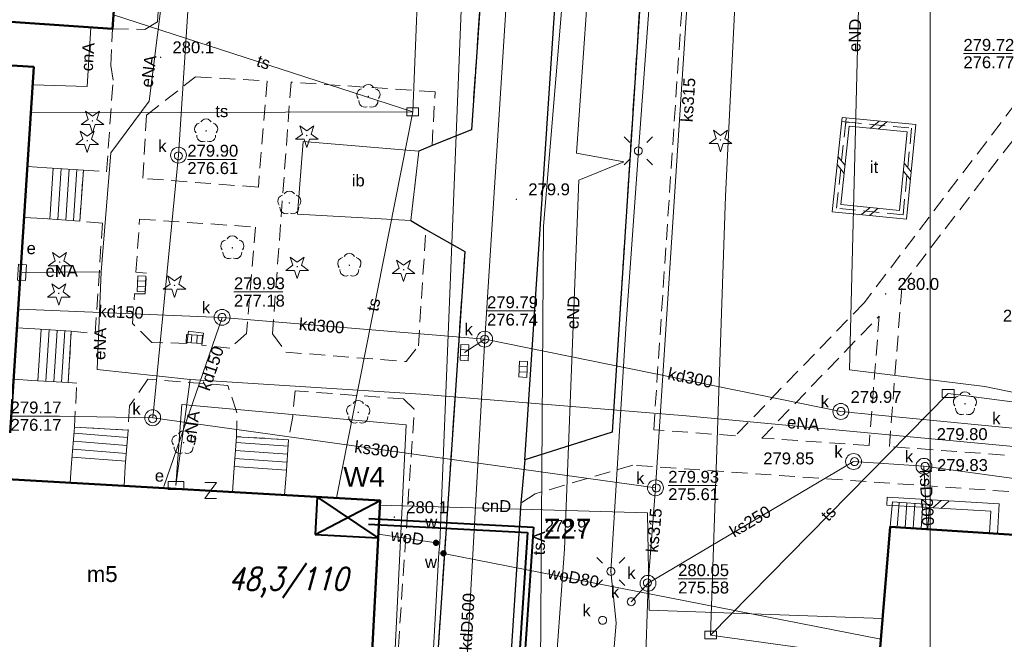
# Model space of a CAD drawing. Extents: x 0 to 6568752, y 0 to 5584302.
# Tile 9 of 58: x 6568343 to 6568405, y 5584008 to 5584047. Entities that reach past the tile are written whole.
import ezdxf
from ezdxf.enums import TextEntityAlignment as Align

# ---------------------------------------------------------------- set-up
doc = ezdxf.new("R2010")
doc.units = 0
doc.header["$PDSIZE"] = 0.75
for name, pattern in [('GAK', [3.5, 2, -0.7, 0.1, -0.7]), ('PRZER2-1', [1.5, 1, -0.5]), ('PRZER3-1', [2, 1.5, -0.5])]:
    doc.linetypes.add(name, pattern=pattern)
doc.layers.get('0').update_dxf_attribs({"linetype": 'CONTINUOUS'})
doc.layers.get('Defpoints').update_dxf_attribs({"linetype": 'CONTINUOUS'})
for name, color, linetype, lineweight in [('alarm', 51, 'CONTINUOUS', 50), ('EGBS', 7, 'CONTINUOUS', 18), ('EGBU', 7, 'CONTINUOUS', 50), ('EGBU_O', 7, 'CONTINUOUS', 50), ('GEPPHC', 7, 'CONTINUOUS', 18), ('GUPPRZ_O', 7, 'CONTINUOUS', 18), ('OTDI', 7, 'CONTINUOUS', 18), ('OTDI_O', 7, 'CONTINUOUS', 18), ('OTDN', 7, 'CONTINUOUS', 18), ('OTKC', 7, 'CONTINUOUS', 18), ('OTKJ', 7, 'CONTINUOUS', 18), ('OTKK', 7, 'CONTINUOUS', 25), ('OTRN', 7, 'CONTINUOUS', 13), ('OTRN_O', 7, 'CONTINUOUS', 13), ('OTZI', 7, 'CONTINUOUS', 18), ('OTZI_O', 7, 'CONTINUOUS', 18), ('ramka sekcji', 7, 'CONTINUOUS', 18), ('siec', 7, 'GAK', 70), ('SUEO', 7, 'CONTINUOUS', 18), ('SUPK', 7, 'CONTINUOUS', 18), ('SUPW', 7, 'CONTINUOUS', 18), ('SUPW_O', 7, 'CONTINUOUS', 18)]:
    doc.layers.add(name, color=color, linetype=linetype, lineweight=lineweight)
for name, color, linetype, lineweight, true_color in [('OTZG', 7, 'CONTINUOUS', 18, 0x008000), ('OTZL', 7, 'CONTINUOUS', 18, 0x008000), ('SUCP', 7, 'CONTINUOUS', 18, 0xd200d2), ('SUCP_O', 7, 'CONTINUOUS', 18, 0xd200d2), ('SUEP', 1, 'CONTINUOUS', 18, 0xff0000), ('SUEP_O', 1, 'CONTINUOUS', 18, 0xff0000), ('SUES', 1, 'CONTINUOUS', 18, 0xff0000), ('SUES_O', 1, 'CONTINUOUS', 18, 0xff0000), ('SUKK', 7, 'CONTINUOUS', 18, 0x803300), ('SUKP', 7, 'CONTINUOUS', 18, 0x803300), ('SUKP_O', 7, 'CONTINUOUS', 18, 0x803300), ('SUKS', 7, 'CONTINUOUS', 18, 0x803300), ('SUKS_O', 7, 'CONTINUOUS', 18, 0x803300), ('SUTP', 7, 'CONTINUOUS', 18, 0xff9100), ('SUTP_O', 7, 'CONTINUOUS', 18, 0xff9100), ('SUWP', 5, 'CONTINUOUS', 18, 0x0000ff), ('SUWP_O', 5, 'CONTINUOUS', 18, 0x0000ff), ('SUWW', 5, 'CONTINUOUS', 18, 0x0000ff), ('SUWW_O', 5, 'CONTINUOUS', 18, 0x0000ff)]:
    doc.layers.add(name, color=color, linetype=linetype, lineweight=lineweight, true_color=true_color)
doc.styles.add('Arial', font='arial.ttf')
doc.styles.add('GEO-INFO', font='arial.ttf')
doc.styles.add('UZBROJENIE', font='SIMPLEX.shx', dxfattribs={"width": 0.8, "oblique": 15.00003, "height": 0.9})
doc.dimstyles.get("Standard").update_dxf_attribs({"dimtxt": 0.18, "dimasz": 0.18, "dimexe": 0.18, "dimexo": 0.0625, "dimgap": 0.09, "dimtad": 0, "dimtih": 1, "dimtoh": 1, "dimdec": 4, "dimzin": 0, "dimdsep": 46, "dimtxsty": 'Standard', "dimcen": 0.09, "dimadec": 0, "dimazin": 0, "dimtfac": 1, "dimtdec": 4, "dimtofl": 0, "dimtmove": 0, "dimatfit": 3, "dimfxl": 0, "dimtolj": 1, "dimtzin": 0, "dimarcsym": 0})

# ---------------------------------------------------------------- blocks, each defined once
blk = doc.blocks.new('D_GSPRDL1')
blk.add_hatch(color=0).paths.add_polyline_path([(0, -0.045), (0.013906, -0.042798), (0.02645, -0.036406), (0.036406, -0.02645), (0.042798, -0.013906), (0.045, 0), (0.042798, 0.013906), (0.036406, 0.02645), (0.02645, 0.036406), (0.013906, 0.042798), (0, 0.045), (-0.013906, 0.042798), (-0.02645, 0.036406), (-0.036406, 0.02645), (-0.042798, 0.013906), (-0.045, 0), (-0.042798, -0.013906), (-0.036406, -0.02645), (-0.02645, -0.036406), (-0.013906, -0.042798)])
at = {"color": 0}
for points in [[(-0.324277, 0.563333), (-0.240553, 0.662679), (-0.127956, 0.727494), (0, 0.75), (0.127956, 0.727494), (0.240553, 0.662679), (0.324277, 0.563333)], [(-0.635969, -0.134326), (-0.70458, -0.024001), (-0.731429, 0.103115), (-0.713292, 0.231763), (-0.652348, 0.346501), (-0.55591, 0.433559), (-0.435555, 0.482485)], [(0.435555, 0.482485), (0.55591, 0.433559), (0.652348, 0.346501), (0.713292, 0.231763), (0.731429, 0.103115), (0.70458, -0.024001), (0.635969, -0.134326)], [(-0.068773, -0.646351), (-0.194901, -0.677512), (-0.324092, -0.663766), (-0.440839, -0.606763), (-0.531129, -0.513345), (-0.584125, -0.394725), (-0.593465, -0.265141)], [(0.593465, -0.265141), (0.584125, -0.394725), (0.531129, -0.513345), (0.440839, -0.606763), (0.324092, -0.663766), (0.194901, -0.677512), (0.068773, -0.646351)]]:
    blk.add_lwpolyline(points, dxfattribs=at)
blk = doc.blocks.new('D_GSPRDI1')
blk.add_hatch(color=0).paths.add_polyline_path([(0, -0.045), (0.013906, -0.042798), (0.02645, -0.036406), (0.036406, -0.02645), (0.042798, -0.013906), (0.045, 0), (0.042798, 0.013906), (0.036406, 0.02645), (0.02645, 0.036406), (0.013906, 0.042798), (0, 0.045), (-0.013906, 0.042798), (-0.02645, 0.036406), (-0.036406, 0.02645), (-0.042798, 0.013906), (-0.045, 0), (-0.042798, -0.013906), (-0.036406, -0.02645), (-0.02645, -0.036406), (-0.013906, -0.042798)])
at = {"color": 0}
blk.add_lwpolyline([(0.272471, 0.088531), (0.713338, -0.231778), (0.168396, -0.231778), (0, -0.750048), (-0.168396, -0.231778), (-0.713338, -0.231778), (-0.272471, 0.088531), (-0.440867, 0.606801), (0, 0.286493), (0.440867, 0.606801)], close=True, dxfattribs=at)
blk = doc.blocks.new('D_GSPWPN1')
blk.add_hatch(color=0).paths.add_polyline_path([(-0.045, 0), (-0.043467, -0.011647), (-0.038971, -0.0225), (-0.03182, -0.03182), (-0.0225, -0.038971), (-0.011647, -0.043467), (0, -0.045), (0.011647, -0.043467), (0.0225, -0.038971), (0.03182, -0.03182), (0.038971, -0.0225), (0.043467, -0.011647), (0.045, 0), (0.043467, 0.011647), (0.038971, 0.0225), (0.03182, 0.03182), (0.0225, 0.038971), (0.011647, 0.043467), (0, 0.045), (-0.011647, 0.043467), (-0.0225, 0.038971), (-0.03182, 0.03182), (-0.038971, 0.0225), (-0.043467, 0.011647)])
blk = doc.blocks.new('D_GUPIKP1_3')
at = {"color": 0}
blk.add_lwpolyline([(0.375, -0.25), (-0.375, -0.25), (-0.375, 0.25), (0.375, 0.25)], close=True, dxfattribs=at)
blk = doc.blocks.new('D_GUPWZA1')
blk.add_hatch(color=0).paths.add_polyline_path([(-0.2, 0), (-0.193185, -0.051764), (-0.173205, -0.1), (-0.141421, -0.141421), (-0.1, -0.173205), (-0.051764, -0.193185), (0, -0.2), (0.051764, -0.193185), (0.1, -0.173205), (0.141421, -0.141421), (0.173205, -0.1), (0.193185, -0.051764), (0.2, 0), (0.193185, 0.051764), (0.173205, 0.1), (0.141421, 0.141421), (0.1, 0.173205), (0.051764, 0.193185), (0, 0.2), (-0.051764, 0.193185), (-0.1, 0.173205), (-0.141421, 0.141421), (-0.173205, 0.1), (-0.193185, 0.051764)])
blk = doc.blocks.new('D_GUPESE1')
at = {"color": 0}
blk.add_lwpolyline([(-0.5, -0.25), (-0.5, 0.25), (0.5, 0.25), (0.5, -0.25)], close=True, dxfattribs=at)
blk = doc.blocks.new('D_GUPIWZ1_1')
at = {"color": 0}
blk.add_lwpolyline([(0, 0.25), (0.064705, 0.241481), (0.125, 0.216506), (0.176777, 0.176777), (0.216506, 0.125), (0.241481, 0.064705), (0.25, 0), (0.241481, -0.064705), (0.216506, -0.125), (0.176777, -0.176777), (0.125, -0.216506), (0.064705, -0.241481), (0, -0.25), (-0.064705, -0.241481), (-0.125, -0.216506), (-0.176777, -0.176777), (-0.216506, -0.125), (-0.241481, -0.064705), (-0.25, 0), (-0.241481, 0.064705), (-0.216506, 0.125), (-0.176777, 0.176777), (-0.125, 0.216506), (-0.064705, 0.241481)], close=True, dxfattribs=at)
blk = doc.blocks.new('D_GUPKKS1')
at = {"color": 0}
blk.add_lwpolyline([(0.5, -0.25), (-0.5, -0.25), (-0.5, 0.25), (0.5, 0.25)], close=True, dxfattribs=at)
for points in [[(-0.175, -0.25), (-0.175, 0.25)], [(0.175, -0.25), (0.175, 0.25)]]:
    blk.add_lwpolyline(points, dxfattribs=at)
blk = doc.blocks.new('D_GUPKSD1_1')
at = {"color": 0}
blk.add_lwpolyline([(0, 0.25), (0.064705, 0.241481), (0.125, 0.216506), (0.176777, 0.176777), (0.216506, 0.125), (0.241481, 0.064705), (0.25, 0), (0.241481, -0.064705), (0.216506, -0.125), (0.176777, -0.176777), (0.125, -0.216506), (0.064705, -0.241481), (0, -0.25), (-0.064705, -0.241481), (-0.125, -0.216506), (-0.176777, -0.176777), (-0.216506, -0.125), (-0.241481, -0.064705), (-0.25, 0), (-0.241481, 0.064705), (-0.216506, 0.125), (-0.176777, 0.176777), (-0.125, 0.216506), (-0.064705, 0.241481)], close=True, dxfattribs=at)
blk = doc.blocks.new('D_GEPPHC1')
at = {"color": 0}
blk.add_lwpolyline([(-0.375, 0.5), (0.375, 0.5), (-0.375, -0.5), (0.375, -0.5)], dxfattribs=at)
blk = doc.blocks.new('D_ODTN_1')
at = {"color": 0}
for points in [[(-0.5, -0.25), (0, 0.25)], [(0, -0.25), (0.5, 0.25)]]:
    blk.add_lwpolyline(points, dxfattribs=at)
blk = doc.blocks.new('D_GSLDSO2')
at = {"color": 0}
blk.add_lwpolyline([(0, 0.25), (0, -0.25)], dxfattribs=at)
blk = doc.blocks.new('D_GUPELA2')
blk.add_hatch(color=0).paths.add_polyline_path([(-0.001087, 0.044987), (0.011881, 0.043403), (0.021281, 0.03965), (0.030065, 0.033482), (0.038133, 0.023893), (0.043117, 0.012881), (0.044986, 0.001113), (0.044323, -0.007777), (0.040557, -0.019497), (0.033417, -0.030138), (0.024849, -0.037517), (0.013788, -0.042836), (0.002013, -0.044955), (-0.00982, -0.043916), (-0.020466, -0.040077), (-0.029541, -0.033946), (-0.036867, -0.025804), (-0.04187, -0.01649), (-0.04461, -0.005909), (-0.044532, 0.006476), (-0.041285, 0.017903), (-0.034764, 0.028574), (-0.024479, 0.03776), (-0.013449, 0.042943)])
at = {"color": 0}
for points in [[(-0.883883, 0.883883), (-0.53033, 0.53033)], [(0.883883, 0.883883), (0.53033, 0.53033)], [(-0.883883, -0.883883), (-0.53033, -0.53033)], [(0.883883, -0.883883), (0.53033, -0.53033)]]:
    blk.add_lwpolyline(points, dxfattribs=at)
blk = doc.blocks.new('D_GUPELA1')
at = {"color": 0}
blk.add_lwpolyline([(0, 0.25), (0.064705, 0.241481), (0.125, 0.216506), (0.176777, 0.176777), (0.216506, 0.125), (0.241481, 0.064705), (0.25, 0), (0.241481, -0.064705), (0.216506, -0.125), (0.176777, -0.176777), (0.125, -0.216506), (0.064705, -0.241481), (0, -0.25), (-0.064705, -0.241481), (-0.125, -0.216506), (-0.176777, -0.176777), (-0.216506, -0.125), (-0.241481, -0.064705), (-0.25, 0), (-0.241481, 0.064705), (-0.216506, 0.125), (-0.176777, 0.176777), (-0.125, 0.216506), (-0.064705, 0.241481)], close=True, dxfattribs=at)
blk = doc.blocks.new('*D45')
at = {"layer": 'Defpoints', "color": 0, "lineweight": 40}
for p in [(6568647.5, 5584150), (6568650, 5584150), (0, 0)]:
    blk.add_point(p, dxfattribs=at)
at = {"layer": 'ramka sekcji', "color": 0, "lineweight": -2}
blk.add_line((6568649.938, 5584150), (6568647.5, 5584150), dxfattribs=at)
at = {"layer": 'ramka sekcji', "color": 0, "insert": (6568644.106, 5584150), "char_height": 0.75, "attachment_point": 5, "style": 'GEO-INFO'}
blk.add_mtext('\\A1;5584150.0000', dxfattribs=at)
blk = doc.blocks.new('*D46')
at = {"layer": 'Defpoints', "color": 0, "lineweight": 40}
for p in [(6568650, 5584152.5), (6568650, 5584150), (0, 0)]:
    blk.add_point(p, dxfattribs=at)
at = {"layer": 'ramka sekcji', "color": 0, "lineweight": -2}
blk.add_line((6568650, 5584150.062), (6568650, 5584152.5), dxfattribs=at)
at = {"layer": 'ramka sekcji', "color": 0, "insert": (6568650, 5584155.896), "char_height": 0.75, "attachment_point": 5, "rotation": 90, "style": 'GEO-INFO'}
blk.add_mtext('\\A1;6568650.0000', dxfattribs=at)

msp = doc.modelspace()

# ---------------------------------------------------------------- linework, layer by layer
at = {"layer": 'EGBS', "color": 0, "linetype": 'Continuous', "lineweight": 18, "elevation": 10.18}
for points in [[(6568346.44, 5584034.78), (6568346.67, 5584037.99), (6568344.36, 5584038.14), (6568343.14, 5584038.22), (6568342.93, 5584035.01), (6568344.13, 5584034.93)], [(6568345.72, 5584024.6), (6568345.91, 5584027.83), (6568343.61, 5584027.98), (6568342.48, 5584028.05), (6568342.3, 5584024.81), (6568343.43, 5584024.74)], [(6568349.49, 5584021.61), (6568346.11, 5584021.79), (6568345.93, 5584019.52), (6568345.8363, 5584018.29157), (6568349.22968, 5584018.09664), (6568349.31, 5584019.31)], [(6568359.59, 5584021), (6568356.31, 5584021.19), (6568356.15, 5584018.95), (6568356.05944, 5584017.70429), (6568359.33971, 5584017.51585), (6568359.43, 5584018.76)], [(6568399.86, 5584015.38), (6568399.95, 5584016.92), (6568397.62, 5584017.08), (6568397.48, 5584015.51)]]:
    msp.add_lwpolyline(points, close=True, dxfattribs=at)
for points in [[(6568344.76658, 5584038.1136), (6568344.55804, 5584034.9022)], [(6568345.26553, 5584038.0812), (6568345.05699, 5584034.86981)], [(6568345.76447, 5584038.0488), (6568345.55594, 5584034.83741)], [(6568346.26342, 5584038.0164), (6568346.05489, 5584034.80501)], [(6568344.01159, 5584027.95381), (6568343.80052, 5584024.71735)], [(6568344.51053, 5584027.92127), (6568344.29959, 5584024.68684)], [(6568345.00947, 5584027.88873), (6568344.79866, 5584024.65633)], [(6568345.50841, 5584027.85619), (6568345.29773, 5584024.62582)], [(6568346.07929, 5584021.40265), (6568349.45284, 5584021.13515)], [(6568346.00024, 5584020.40578), (6568349.37482, 5584020.13819)], [(6568346.03976, 5584020.90422), (6568349.41383, 5584020.63667)], [(6568356.28344, 5584020.81809), (6568359.56029, 5584020.58403)], [(6568345.96071, 5584019.90735), (6568349.3358, 5584019.63972)], [(6568356.21219, 5584019.82064), (6568359.48904, 5584019.58657)], [(6568356.24781, 5584020.31936), (6568359.52466, 5584020.0853)], [(6568356.17656, 5584019.32191), (6568359.45342, 5584019.08785)], [(6568398.03676, 5584017.05138), (6568397.92923, 5584015.48546)], [(6568398.53559, 5584017.01713), (6568398.42854, 5584015.45819)], [(6568399.03441, 5584016.98287), (6568398.92784, 5584015.43092)], [(6568399.53324, 5584016.94862), (6568399.42715, 5584015.40364)]]:
    msp.add_lwpolyline(points, dxfattribs=at)
at = {"layer": 'EGBU', "color": 0, "linetype": 'Continuous', "lineweight": 50, "elevation": 10.18}
for points in [[(6568348.83759, 5584064.90932), (6568349.65, 5584076.56), (6568367.41, 5584075.42), (6568366.58, 5584063.9), (6568349.81, 5584064.94), (6568348.51, 5584046.88), (6568337.16, 5584047.66), (6568338.47, 5584065.53)], [(6568343.55, 5584044.5), (6568341.86, 5584018.52), (6568365.36, 5584017.17), (6568364.76, 5584005.69), (6568339.15, 5584007.19), (6568339.86, 5584018.86), (6568330.35, 5584019.57), (6568331.94, 5584045.19)], [(6568396.53, 5584004.09), (6568397.48, 5584015.51), (6568415.39, 5584014.35), (6568416.69, 5584035.57), (6568428.33, 5584034.73), (6568426.72, 5584011.65), (6568415.15381, 5584012.25266), (6568414.4, 5584002.86)]]:
    msp.add_lwpolyline(points, close=True, dxfattribs=at)
at = {"layer": 'GUPPRZ_O', "color": 0, "linetype": 'Continuous', "lineweight": 13, "elevation": 10.8, "flags": 128}
for points in [[(6568402.09319, 5584045.33018), (6568405.17319, 5584045.33018)], [(6568353.21728, 5584038.66114), (6568356.29728, 5584038.66114)], [(6568356.15164, 5584030.30896), (6568359.23164, 5584030.30896)], [(6568372.09341, 5584029.1155), (6568375.17341, 5584029.1155)], [(6568351.03388, 5584022.38399), (6568345.1673, 5584022.48281), (6568342.0873, 5584022.48281)], [(6568383.5, 5584018.11554), (6568386.58, 5584018.11554)], [(6568384.12834, 5584012.23247), (6568387.20834, 5584012.23247)]]:
    msp.add_lwpolyline(points, dxfattribs=at)
at = {"layer": 'OTDI', "color": 0, "linetype": 'Continuous', "lineweight": 18, "elevation": 10.18}
msp.add_lwpolyline([(6568367.8, 5584039.19), (6568367.29, 5584034.81), (6568360.16, 5584035.22), (6568360.51, 5584039.8)], close=True, dxfattribs=at)
at = {"layer": 'OTDN', "color": 0, "linetype": 'Continuous', "lineweight": 18, "elevation": 10.18}
for points in [[(6568394.45763, 5584041.292), (6568399.10351, 5584040.8554), (6568398.51415, 5584034.89628), (6568393.82469, 5584035.36634)], [(6568394.90237, 5584040.748), (6568398.55649, 5584040.4046), (6568398.06585, 5584035.44372), (6568394.37531, 5584035.81366)]]:
    msp.add_lwpolyline(points, close=True, dxfattribs=at)
for points in [[(6568397.29431, 5584017.36959), (6568404.34481, 5584016.96522), (6568404.22947, 5584015.07379)], [(6568397.26569, 5584016.87041), (6568403.81519, 5584016.49478), (6568403.73039, 5584015.10423)]]:
    msp.add_lwpolyline(points, dxfattribs=at)
at = {"layer": 'OTKC', "color": 0, "linetype": 'PRZER2-1', "lineweight": 18, "elevation": 10.18}
for points in [[(6568404.95, 5584017.73), (6568381.28, 5584019.4), (6568375.12, 5584017.59), (6568374.23, 5584017), (6568374.47, 5584019.74), (6568379.98, 5584021.47), (6568382.02, 5584053.21), (6568382.19, 5584056.2), (6568382.87, 5584056.18), (6568384.2, 5584079.52), (6568383.67, 5584079.42), (6568380.27, 5584081.43), (6568382.18, 5584081.89), (6568387.8, 5584081.27), (6568385.96, 5584079.34), (6568384.62, 5584056.55), (6568385.32, 5584055.91), (6568406.09, 5584054.54)], [(6568373.8, 5584079.75), (6568371.11, 5584040.52), (6568368.63, 5584039.53), (6568368.82, 5584042.92), (6568359.75, 5584043.53), (6568358.58, 5584027.68), (6568359.41, 5584026.52), (6568367, 5584025.92), (6568367.77, 5584026.91), (6568368.24, 5584034.25), (6568370.69, 5584032.86), (6568368.49, 5584000.12)], [(6568366.11, 5584001.95), (6568367.51, 5584022.93), (6568366.84, 5584023.57), (6568360, 5584024.08), (6568359.85, 5584022.46), (6568359.59, 5584021), (6568356.31, 5584021.19), (6568356.33, 5584022.72), (6568355.77, 5584024.42), (6568350.73, 5584024.81), (6568349.58, 5584023.13), (6568349.49, 5584021.61), (6568346.11, 5584021.79), (6568346.25, 5584024.56), (6568345.72, 5584024.6), (6568345.91, 5584027.83), (6568347.42, 5584027.7), (6568347.87, 5584034.64), (6568346.44, 5584034.78), (6568346.67, 5584037.99), (6568348.13, 5584037.88), (6568348.54, 5584043.65), (6568348.39, 5584044.58), (6568348.51, 5584046.88), (6568350.53, 5584046.85), (6568351.33, 5584047.32), (6568351.82, 5584054.04)]]:
    msp.add_lwpolyline(points, dxfattribs=at)
for points in [[(6568387.73, 5584021.25), (6568382.59, 5584021.62), (6568384.65, 5584052.57), (6568385.24, 5584053.16), (6568409.4, 5584051.62), (6568410.12, 5584051.01), (6568409.91, 5584048.16), (6568395.84, 5584029.63)], [(6568409.45, 5584045.43), (6568409.72, 5584045.44), (6568409.14, 5584035.45), (6568408.45, 5584034.8), (6568406.31, 5584035.04), (6568406.18, 5584033.41), (6568408.31, 5584033.41), (6568408.99, 5584032.48), (6568408.26, 5584021.58), (6568406.17, 5584019.92), (6568397.43, 5584020.57), (6568398.22, 5584030.72)], [(6568350.41, 5584037.47), (6568350.64, 5584041.44), (6568353.74, 5584043.87), (6568358.25, 5584043.6), (6568357.69, 5584036.91)], [(6568350.98, 5584027.13), (6568349.77, 5584028.32), (6568349.89, 5584030.2), (6568350.56, 5584030.2), (6568350.65, 5584031.5), (6568349.98, 5584031.56), (6568350.21, 5584034.9), (6568357.5, 5584034.4), (6568356.95, 5584027.7), (6568355.89, 5584026.77), (6568354.13, 5584026.96), (6568354.23, 5584027.72), (6568353.28, 5584027.83), (6568353.18, 5584027.07)], [(6568396.79, 5584028.79), (6568396.15, 5584020.63), (6568389.39, 5584021.1)]]:
    msp.add_lwpolyline(points, close=True, dxfattribs=at)
at = {"layer": 'OTKJ', "color": 0, "linetype": 'PRZER3-1', "lineweight": 18, "elevation": 10.18}
for points in [[(6568324.46, 5584099.15, 0.45490263), (6568332.44, 5584090.8), (6568371.71, 5584088.44), (6568377.68, 5584087.98), (6568381.72, 5584087.67), (6568384.28, 5584087.56), (6568391.55, 5584086.98), (6568391.46, 5584084.99), (6568391.05, 5584081.04), (6568387.8, 5584081.27), (6568382.18, 5584081.89), (6568380.27, 5584081.43), (6568383.67, 5584079.42), (6568382.19, 5584056.2), (6568382.02, 5584053.21), (6568379.98, 5584021.47), (6568374.47, 5584019.74), (6568374.23, 5584017), (6568373.62, 5584007.68)], [(6568368.49, 5584000.12), (6568370.69, 5584032.86), (6568368.24, 5584034.25), (6568367.29, 5584034.81), (6568367.8, 5584039.19), (6568368.63, 5584039.53), (6568371.11, 5584040.52), (6568373.8, 5584079.75, 0.46178773), (6568371.38, 5584082.1), (6568359.98, 5584082.95), (6568358.12, 5584083.08), (6568330.51, 5584084.83), (6568276.89, 5584095.36)]]:
    msp.add_lwpolyline(points, format="xyb", dxfattribs=at)
at = {"layer": 'OTKK', "color": 0, "linetype": 'Continuous', "lineweight": 25, "elevation": 10.18}
for points in [[(6568374.47, 5584019.74), (6568378.42, 5584079.19, -0.26225223), (6568380.27, 5584081.43), (6568382.18, 5584081.89), (6568387.8, 5584081.27), (6568391.05, 5584081.04), (6568391.46, 5584084.99), (6568391.55, 5584086.98)], [(6568330.51, 5584084.83), (6568358.12, 5584083.08), (6568359.98, 5584082.95), (6568371.38, 5584082.1, -0.46178773), (6568373.8, 5584079.75), (6568371.11, 5584040.52), (6568368.63, 5584039.53), (6568367.8, 5584039.19)], [(6568380.27, 5584081.43), (6568383.67, 5584079.42), (6568382.19, 5584056.2), (6568382.02, 5584053.21), (6568379.98, 5584021.47), (6568374.47, 5584019.74), (6568374.23, 5584017), (6568373.62, 5584007.68), (6568379.01, 5584005.59), (6568376.11, 5583963.78), (6568370.56, 5583962.41), (6568370.11, 5583954.51, 0.07599896), (6568370.32, 5583953, 0.2946697), (6568374.84, 5583949.22), (6568411.69, 5583946.74, 0.39350109)]]:
    msp.add_lwpolyline(points, format="xyb", dxfattribs=at)
msp.add_lwpolyline([(6568367.29, 5584034.81), (6568368.24, 5584034.25), (6568370.69, 5584032.86), (6568368.49, 5584000.12), (6568366.17994, 5583966.25595)], dxfattribs=at)
at = {"layer": 'OTZI', "color": 0, "linetype": 'PRZER2-1', "lineweight": 18, "elevation": 10.1}
msp.add_lwpolyline([(6568394.68, 5584041.02), (6568398.83, 5584040.63), (6568398.29, 5584035.17), (6568394.1, 5584035.59)], close=True, dxfattribs=at)
at = {"layer": 'ramka sekcji', "color": 0}
for p, q in [((6568400, 5584250), (6568400, 5584000)), ((6568400, 5584000), (6568400, 5584250))]:
    msp.add_line(p, q, dxfattribs=at)
at = {"layer": 'siec', "color": 0, "linetype": 'ByBlock', "lineweight": 40}
for p, q in [((6568361.40228, 5584017.39736), (6568361.26677, 5584015.02985)), ((6568365.2373, 5584014.82233), (6568361.4023, 5584017.39736)), ((6568361.26677, 5584015.02985), (6568365.36, 5584017.17)), ((6568364.63765, 5584016.03225), (6568375.00774, 5584015.48712)), ((6568364.62671, 5584015.68238), (6568374.63495, 5584015.15626)), ((6568375.00774, 5584015.48712), (6568373.89683, 5583998.79008)), ((6568361.26677, 5584015.02985), (6568365.2373, 5584014.82233)), ((6568374.63495, 5584015.15626), (6568373.5808, 5583999.31222))]:
    msp.add_line(p, q, dxfattribs=at)
at = {"layer": 'SUCP', "color": 0, "linetype": 'Continuous', "lineweight": 18, "elevation": 10.14}
for points in [[(6568347.14028, 5584046.97413), (6568346.90486, 5584043.26171), (6568343.47566, 5584043.35715)], [(6568365.34466, 5584016.87647), (6568382.19245, 5584016.39894), (6568382.29142, 5584010.25538), (6568396.99977, 5584009.73709)]]:
    msp.add_lwpolyline(points, dxfattribs=at)
at = {"layer": 'SUEP', "linetype": 'Continuous', "lineweight": 18, "elevation": 10.14}
for points in [[(6568345.66268, 5584083.12455), (6568369.09962, 5584082.92015), (6568370.24718, 5584080.97515), (6568379.22168, 5584070.67099), (6568380.64733, 5584070.22085), (6568379.86483, 5584069.7322), (6568377.73429, 5584039.04536), (6568380.6984, 5584038.51051), (6568377.86199, 5584037.36288), (6568376.96805, 5584014.11185), (6568376.28412, 5584004.60999), (6568375.6552, 5583988.07759), (6568373.54092, 5583983.35598)], [(6568373.5, 5583954.14), (6568377.24, 5583963.51), (6568377.84, 5583983.21), (6568378.63, 5583990.16), (6568380.23, 5584009.47), (6568379.89, 5584012.7), (6568380.83, 5584028.01), (6568381.62, 5584039.2), (6568383.04, 5584058.39), (6568383.52, 5584068.48), (6568383.96, 5584079.32)], [(6568395.78525, 5584060.01062), (6568394.9184, 5584025.40371), (6568403.43978, 5584024.36028), (6568411.69711, 5584022.65069)], [(6568351.86101, 5584050.7119), (6568350.80902, 5584042.32769), (6568348.39076, 5584039.07628), (6568347.79752, 5584031.56806)], [(6568342.81, 5584031.54), (6568347.79752, 5584031.56806)], [(6568347.79752, 5584031.56806), (6568347.54683, 5584025.41435), (6568353.39531, 5584024.78965)], [(6568353.39531, 5584024.78965), (6568352.5, 5584018.11)], [(6568353.39531, 5584024.78965), (6568367.92826, 5584023.86683), (6568384.63693, 5584022.51201), (6568405.92421, 5584020.51614), (6568408.12743, 5584021.05457), (6568411.69711, 5584022.65069)], [(6568365.19254, 5583976.97792), (6568366.97872, 5584004.43308), (6568366.22701, 5584006.11353), (6568366.99297, 5584021.94463), (6568352.87547, 5584023.22283), (6568352.5, 5584018.11)]]:
    msp.add_lwpolyline(points, dxfattribs=at)
at = {"layer": 'SUKP', "color": 0, "linetype": 'Continuous', "lineweight": 18, "elevation": 10.14}
for points in [[(6568371.94482, 5584027.33289), (6568373.89394, 5584057.67023), (6568375.72584, 5584088.56609)], [(6568385.58, 5584062.1), (6568382.69715, 5584017.96737)], [(6568353.96516, 5584059.04348), (6568352.65753, 5584038.9294), (6568351.03388, 5584022.38399)], [(6568342.67692, 5584029.22493), (6568355.40588, 5584028.70984)], [(6568351.74585, 5584018.05297), (6568355.40588, 5584028.70984)], [(6568355.40588, 5584028.70984), (6568371.94482, 5584027.33289)], [(6568366.22, 5583947.71038), (6568369.23774, 5583978.78302), (6568371.94482, 5584027.33289)], [(6568370.67, 5584026.49), (6568371.94482, 5584027.33289)], [(6568405.17956, 5584021.72082), (6568394.37511, 5584022.78165), (6568371.94482, 5584027.33289)], [(6568351.03388, 5584022.38399), (6568382.69715, 5584017.96737)], [(6568409.41724, 5584017.98555), (6568399.60863, 5584019.32464), (6568395.17594, 5584019.62492), (6568382.2321, 5584011.95303)], [(6568399.80388, 5584015.35949), (6568399.60863, 5584019.32464)], [(6568382.69715, 5584017.96737), (6568382.2321, 5584011.95303)], [(6568382.2321, 5584011.95303), (6568381.2973, 5583982.9702), (6568379.28, 5583956.41)], [(6568381.16871, 5584010.79057), (6568382.2321, 5584011.95303)]]:
    msp.add_lwpolyline(points, dxfattribs=at)
at = {"layer": 'SUPK', "color": 0, "linetype": 'Continuous', "lineweight": 18, "elevation": 10.14}
for points in [[(6568352.65722, 5584038.42886, -1), (6568352.65722, 5584039.42886, -1)], [(6568355.40588, 5584028.20984, -1), (6568355.40588, 5584029.20984, -1)], [(6568371.94482, 5584026.83289, -1), (6568371.94482, 5584027.83289, -1)], [(6568351.03388, 5584021.88399, -1), (6568351.03388, 5584022.88399, -1)], [(6568394.37511, 5584022.28165, -1), (6568394.37511, 5584023.28165, -1)], [(6568395.17594, 5584019.12492, -1), (6568395.17594, 5584020.12492, -1)], [(6568399.60863, 5584018.82464, -1), (6568399.60863, 5584019.82464, -1)], [(6568382.69715, 5584017.46737, -1), (6568382.69715, 5584018.46737, -1)], [(6568382.2321, 5584011.45463, -0.99999999), (6568382.2321, 5584012.45143, -1.00000001)]]:
    msp.add_lwpolyline(points, format="xyb", close=True, dxfattribs=at)
at = {"layer": 'SUTP', "color": 0, "linetype": 'Continuous', "lineweight": 18, "elevation": 10.14}
for points in [[(6568367.40993, 5584041.65254), (6568368.87664, 5584077.59623)], [(6568401.12813, 5584023.90861), (6568386.1722, 5584008.69272), (6568387.10878, 5584036.34494), (6568388.58224, 5584066.33626)], [(6568377.93958, 5584061.82878), (6568375.65242, 5584034.44718), (6568375.40989, 5584000.51141)], [(6568348.57363, 5584047.764), (6568367.40993, 5584041.65254)], [(6568367.40993, 5584041.65254), (6568343.36049, 5584041.58664)], [(6568367.40993, 5584041.65254), (6568362.61919, 5584017.32745)], [(6568415.65913, 5584018.74295), (6568407.4212, 5584023.08563), (6568401.12813, 5584023.90861)], [(6568396.78899, 5584007.20337), (6568386.1722, 5584008.69272)]]:
    msp.add_lwpolyline(points, dxfattribs=at)
at = {"layer": 'SUWP', "color": 0, "linetype": 'Continuous', "lineweight": 18, "elevation": 10.14}
for points in [[(6568419.73601, 5584087.93935), (6568375.49, 5584091.04), (6568372.24015, 5584091.26574), (6568371.50499, 5584074.32878), (6568369.11009, 5584014.49059), (6568369.04881, 5584013.86124), (6568365.71, 5583953.81), (6568365.63169, 5583953.54639)], [(6568369.11009, 5584014.49059), (6568368.88, 5584014.5), (6568365.24952, 5584015.05613)], [(6568369.04881, 5584013.86124), (6568369.35, 5584013.84), (6568396.89181, 5584008.43929)]]:
    msp.add_lwpolyline(points, dxfattribs=at)

# ---------------------------------------------------------------- block references
at = {"layer": 'GEPPHC', "color": 0, "linetype": 'Continuous', "lineweight": 18}
msp.add_blockref('D_GEPPHC1', (6568354.68399, 5584017.80019, 10.24), dxfattribs=at)
at = {"layer": 'OTDN', "color": 0, "linetype": 'Continuous', "lineweight": 18}
for name, p, rotation in [('D_GSLDSO2', (6568394.68, 5584041.02, 10.18), 83.90312557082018), ('D_GSLDSO2', (6568394.68, 5584041.02, 10.18), 354.6313446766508), ('D_ODTN_1', (6568396.755, 5584040.825, 10.18), 354.6313446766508), ('D_ODTN_1', (6568396.755, 5584040.825, 10.18), 354.6313446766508), ('D_ODTN_1', (6568394.39, 5584038.305, 10.18), 83.90312557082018), ('D_ODTN_1', (6568394.39, 5584038.305, 10.18), 83.90312557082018), ('D_ODTN_1', (6568398.56, 5584037.9, 10.18), 264.3517526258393), ('D_ODTN_1', (6568398.56, 5584037.9, 10.18), 264.3517526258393), ('D_ODTN_1', (6568396.195, 5584035.38, 10.18), 174.2758681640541), ('D_ODTN_1', (6568396.195, 5584035.38, 10.18), 174.2758681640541), ('D_GSLDSO2', (6568397.28, 5584017.12, 10.18), 356.7175144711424), ('D_ODTN_1', (6568400.68, 5584016.925, 10.18), 356.7175144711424), ('D_ODTN_1', (6568400.68, 5584016.925, 10.18), 356.7175144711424), ('D_GSLDSO2', (6568403.97993, 5584015.08901, 10.18), 266.5103399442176)]:
    msp.add_blockref(name, p, dxfattribs=dict(at, rotation=rotation))
at = {"layer": 'OTRN', "color": 0, "linetype": 'Continuous', "lineweight": 13}
for p in [(6568351.53, 5584045.1, 10.08), (6568373.94, 5584036.15, 10.08), (6568397.19, 5584030.19, 10.08), (6568366.25, 5584016.12, 10.08), (6568374.98, 5584014.95, 10.08)]:
    msp.add_blockref('D_GSPWPN1', p, dxfattribs=at)
at = {"layer": 'OTZG', "color": 0, "linetype": 'Continuous', "lineweight": 18}
for p in [(6568347.24, 5584041.09, 10.12), (6568346.91, 5584039.84, 10.12), (6568360.74, 5584040.17, 10.12), (6568386.79, 5584039.89, 10.12), (6568345.17, 5584032.19, 10.12), (6568360.14, 5584031.9, 10.12), (6568366.84, 5584031.71, 10.12), (6568352.41, 5584030.72, 10.12), (6568345.12, 5584030.22, 10.12)]:
    msp.add_blockref('D_GSPRDI1', p, dxfattribs=at)
at = {"layer": 'OTZL', "color": 0, "linetype": 'Continuous', "lineweight": 18}
for p in [(6568364.62, 5584042.63, 10.12), (6568354.4, 5584040.46, 10.12), (6568359.64, 5584035.92, 10.12), (6568356.05, 5584033.09, 10.12), (6568363.42, 5584031.99, 10.12), (6568363.98, 5584022.72, 10.12), (6568402.19, 5584023.26, 10.12), (6568352.98, 5584020.81, 10.12)]:
    msp.add_blockref('D_GSPRDL1', p, dxfattribs=at)
at = {"layer": 'SUEO', "color": 0, "linetype": 'Continuous', "lineweight": 18}
for name, p in [('D_GUPELA2', (6568381.62, 5584039.2, 10.15)), ('D_GUPELA1', (6568381.62, 5584039.2, 10.16)), ('D_GUPELA2', (6568379.89, 5584012.7, 10.15)), ('D_GUPELA1', (6568379.89, 5584012.7, 10.16))]:
    msp.add_blockref(name, p, dxfattribs=at)
at = {"layer": 'SUES', "linetype": 'Continuous', "lineweight": 18, "rotation": 86.29300976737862}
msp.add_blockref('D_GUPESE1', (6568342.81, 5584031.54, 10.16), dxfattribs=at)
at = {"layer": 'SUES', "linetype": 'Continuous', "lineweight": 18}
msp.add_blockref('D_GUPESE1', (6568352.5, 5584018.11, 10.16), dxfattribs=at)
at = {"layer": 'SUKK', "color": 0, "linetype": 'Continuous', "lineweight": 18}
for p, rotation in [((6568350.33, 5584030.82, 10.16), 87.32603489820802), ((6568353.65, 5584027.35, 10.16), 356.1722638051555), ((6568370.67, 5584026.49, 10.16), 87.08044861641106), ((6568374.36, 5584025.44, 10.16), 267.5349412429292)]:
    msp.add_blockref('D_GUPKKS1', p, dxfattribs=dict(at, rotation=rotation))
at = {"layer": 'SUKS', "color": 0, "linetype": 'Continuous', "lineweight": 18}
for p in [(6568381.16871, 5584010.79057, 10.16), (6568379.37, 5584009.62, 10.16)]:
    msp.add_blockref('D_GUPKSD1_1', p, dxfattribs=at)
at = {"layer": 'SUPK', "color": 0, "linetype": 'Continuous', "lineweight": 18}
for p in [(6568367.40993, 5584041.65254, 10.16), (6568401.12813, 5584023.90861, 10.16), (6568386.1722, 5584008.69272, 10.16)]:
    msp.add_blockref('D_GUPIKP1_3', p, dxfattribs=at)
at = {"layer": 'SUPW', "color": 0, "linetype": 'Continuous', "lineweight": 18}
for p in [(6568352.65453, 5584038.88512, 10.18), (6568355.40588, 5584028.70984, 10.18), (6568371.94482, 5584027.33289, 10.18), (6568394.37511, 5584022.78165, 10.18), (6568351.02789, 5584022.32294, 10.18), (6568395.23589, 5584019.62251, 10.18), (6568399.68011, 5584019.31977, 10.18), (6568382.75, 5584017.96, 10.18), (6568382.19, 5584011.98, 10.18)]:
    msp.add_blockref('D_GUPIWZ1_1', p, dxfattribs=at)
at = {"layer": 'SUWW', "color": 0, "linetype": 'Continuous', "lineweight": 18}
for p in [(6568368.88, 5584014.5, 10.16), (6568369.35, 5584013.84, 10.16)]:
    msp.add_blockref('D_GUPWZA1', p, dxfattribs=at)

# ---------------------------------------------------------------- texts
at = {"layer": 'alarm', "color": 0, "linetype": 'Continuous', "lineweight": 30, "style": 'GEO-INFO'}
for s, p in [('W4', (6568364.34972, 5584018.66394, 0.62)), ('Z27', (6568377.15299, 5584015.39941, 10.76))]:
    msp.add_text(s, height=1.25, dxfattribs=at).set_placement(p, align=Align.MIDDLE)
at = {"layer": 'alarm', "color": 0, "lineweight": 30, "style": 'UZBROJENIE', "oblique": 15.00003, "width": 0.8}
msp.add_text('48,3/110', height=1.44, dxfattribs=at).set_placement((6568355.80801, 5584011.51325))
at = {"layer": 'EGBU_O', "color": 0, "linetype": 'Continuous', "lineweight": 0, "style": 'Arial'}
msp.add_text('m5', height=1, dxfattribs=at).set_placement((6568347.855, 5584012.03443, 10.8), align=Align.CENTER)
at = {"layer": 'GUPPRZ_O', "color": 0, "linetype": 'Continuous', "lineweight": 0, "style": 'Arial'}
for s, p in [('279.72', (6568402.09319, 5584045.50268, 10.8)), ('276.77', (6568402.09319, 5584044.40768, 10.8)), ('279.90', (6568353.21728, 5584038.83364, 10.8)), ('276.61', (6568353.21728, 5584037.73864, 10.8)), ('279.93', (6568356.15164, 5584030.48146, 10.8)), ('277.18', (6568356.15164, 5584029.38646, 10.8)), ('279.79', (6568372.09341, 5584029.288, 10.8)), ('279.83', (6568404.57922, 5584028.44091, 10.8)), ('276.74', (6568372.09341, 5584028.193, 10.8)), ('279.97', (6568394.98788, 5584023.32269, 10.8)), ('279.17', (6568342.0873, 5584022.65531, 10.8)), ('276.17', (6568342.0873, 5584021.56031, 10.8)), ('279.80', (6568400.41153, 5584020.97882, 10.8)), ('279.85', (6568389.48692, 5584019.44582, 10.8)), ('279.83', (6568400.43011, 5584019.02629, 10.8)), ('279.93', (6568383.5, 5584018.28804, 10.8)), ('275.61', (6568383.5, 5584017.19304, 10.8)), ('280.05', (6568384.12834, 5584012.40497, 10.8)), ('275.58', (6568384.12834, 5584011.30997, 10.8))]:
    msp.add_text(s, height=0.75, dxfattribs=at).set_placement(p)
at = {"layer": 'OTDI_O', "color": 0, "linetype": 'Continuous', "lineweight": 0, "style": 'Arial'}
msp.add_text('ib', height=0.75, dxfattribs=at).set_placement((6568363.98, 5584036.96151, 10.8), align=Align.CENTER)
at = {"layer": 'OTRN_O', "color": 0, "linetype": 'Continuous', "lineweight": 0, "style": 'Arial'}
for s, p in [('280.1', (6568352.28, 5584045.35, 10.8)), ('279.9', (6568374.69, 5584036.4, 10.8)), ('280.0', (6568397.94, 5584030.44, 10.8)), ('280.1', (6568367, 5584016.37, 10.8)), ('279.9', (6568375.73, 5584015.2, 10.8))]:
    msp.add_text(s, height=0.75, dxfattribs=at).set_placement(p)
at = {"layer": 'OTZI_O', "color": 0, "linetype": 'Continuous', "lineweight": 0, "style": 'Arial'}
msp.add_text('it', height=0.75, dxfattribs=at).set_placement((6568396.465, 5584037.80912, 10.8), align=Align.CENTER)
at = {"layer": 'SUCP_O', "color": 0, "linetype": 'Continuous', "lineweight": 0, "style": 'Arial'}
for s, rotation, p in [('cnA', 86.3715296, (6568347.31546, 5584045.09935, 10.8)), ('cnD', 358.3764411, (6568372.67062, 5584016.45411, 10.8))]:
    msp.add_text(s, height=0.75, rotation=rotation, dxfattribs=at).set_placement(p, align=Align.CENTER)
at = {"layer": 'SUEP_O', "linetype": 'Continuous', "lineweight": 0, "style": 'Arial'}
for s, rotation, p in [('eND', 88.5651405, (6568395.63035, 5584046.47134, 10.8)), ('eNA', 82.8483268, (6568351.1456, 5584044.16989, 10.8)), ('eNA', 0.3222929, (6568345.30541, 5584031.26055, 10.8)), ('eND', 87.7982195, (6568377.88763, 5584029.00107, 10.8)), ('eNA', 87.6672165, (6568348.08312, 5584027.03317, 10.8)), ('eNA', 82.3658696, (6568353.85957, 5584021.75267, 10.8)), ('eNA', 354.6436675, (6568391.97425, 5584021.64749, 10.8))]:
    msp.add_text(s, height=0.75, rotation=rotation, dxfattribs=at).set_placement(p, align=Align.CENTER)
at = {"layer": 'SUES_O', "linetype": 'Continuous', "lineweight": 0, "style": 'Arial'}
for p in [(6568343.67467, 5584032.69259, 10.8), (6568351.75, 5584018.36, 10.8)]:
    msp.add_text('e', height=0.75, dxfattribs=at).set_placement(p, align=Align.RIGHT)
at = {"layer": 'SUKP_O', "color": 0, "linetype": 'Continuous', "lineweight": 0, "style": 'Arial'}
for s, rotation, p in [('ks315', 86.3315594, (6568385.12777, 5584042.38667, 10.8)), ('kd150', 357.68273, (6568349.02953, 5584028.67414, 10.8)), ('kd300', 355.2408446, (6568361.64343, 5584027.80334, 10.8)), ('kd150', 71.0452955, (6568355.07206, 5584025.37375, 10.8)), ('kd300', 348.5300471, (6568384.81823, 5584024.53352, 10.8)), ('ks300', 352.1688782, (6568365.08632, 5584020.01243, 10.8)), ('ksD200', 272.8191239, (6568399.41313, 5584017.32763, 10.8)), ('ks315', 84.6501034, (6568382.98429, 5584015.25548, 10.8)), ('ks250', 30.6554909, (6568388.85366, 5584015.53651, 10.8)), ('kdD500', 86.8085524, (6568371.21996, 5584009.51289, 10.8))]:
    msp.add_text(s, height=0.75, rotation=rotation, dxfattribs=at).set_placement(p, align=Align.CENTER)
at = {"layer": 'SUKS_O', "color": 0, "linetype": 'Continuous', "lineweight": 0, "style": 'Arial'}
for p in [(6568380.41871, 5584011.04057, 10.8), (6568378.62, 5584009.87, 10.8)]:
    msp.add_text('k', height=0.75, dxfattribs=at).set_placement(p, align=Align.RIGHT)
at = {"layer": 'SUPW_O', "color": 0, "linetype": 'Continuous', "lineweight": 0, "style": 'Arial'}
for p in [(6568351.90453, 5584039.13512, 10.8), (6568354.65588, 5584028.95984, 10.8), (6568371.19482, 5584027.58289, 10.8), (6568393.62511, 5584023.03165, 10.8), (6568350.27789, 5584022.57294, 10.8), (6568404.42956, 5584021.97082, 10.8), (6568394.48589, 5584019.87251, 10.8), (6568398.93011, 5584019.56977, 10.8), (6568382, 5584018.21, 10.8), (6568381.44, 5584012.23, 10.8)]:
    msp.add_text('k', height=0.75, dxfattribs=at).set_placement(p, align=Align.RIGHT)
at = {"layer": 'SUTP_O', "color": 0, "linetype": 'Continuous', "lineweight": 0, "style": 'Arial'}
for s, rotation, p in [('ts', 342.0242774, (6568357.90121, 5584044.42912, 10.8)), ('ts', 0.1570024, (6568355.38601, 5584041.32611, 10.8)), ('ts', 78.8583762, (6568365.3025, 5584029.43328, 10.8)), ('ts', 45.4936671, (6568393.85946, 5584016.09494, 10.8)), ('tsA', 89.5905431, (6568375.73579, 5584014.47545, 10.8))]:
    msp.add_text(s, height=0.75, rotation=rotation, dxfattribs=at).set_placement(p, align=Align.CENTER)
at = {"layer": 'SUWP_O', "color": 0, "linetype": 'Continuous', "lineweight": 0, "style": 'Arial'}
for s, rotation, p in [('woD', 351.2909487, (6568367.02032, 5584014.48797, 10.8)), ('woD80', 348.8987271, (6568377.45404, 5584011.95953, 10.8))]:
    msp.add_text(s, height=0.75, rotation=rotation, dxfattribs=at).set_placement(p, align=Align.CENTER)
at = {"layer": 'SUWW_O', "color": 0, "linetype": 'Continuous', "lineweight": 0, "style": 'Arial'}
for p in [(6568368.9577, 5584015.45061, 10.8), (6568368.93867, 5584012.91857, 10.8)]:
    msp.add_text('w', height=0.75, dxfattribs=at).set_placement(p, align=Align.RIGHT)

# ---------------------------------------------------------------- dimensions: what is measured, and where the dimension line sits
at = {"layer": 'ramka sekcji', "color": 0}
for offset, dtype, picture, middle in [((0, 2.5), 1, '*D46', (6568649.9999999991, 5584155.8956787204)), ((-2.5, 0), 0, '*D45', (6568644.1063676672, 5584150))]:
    dim = msp.add_ordinate_dim(feature_location=(6568650, 5584150), offset=offset, dtype=dtype, origin=(0, 0), dimstyle='Standard', override={"dimtxt": 0.75, "dimtxsty": 'GEO-INFO'}, dxfattribs=at)
    dim.commit()
    dim.dimension.update_dxf_attribs({"geometry": picture, "text_midpoint": middle})

doc.saveas('drawing.dxf')
